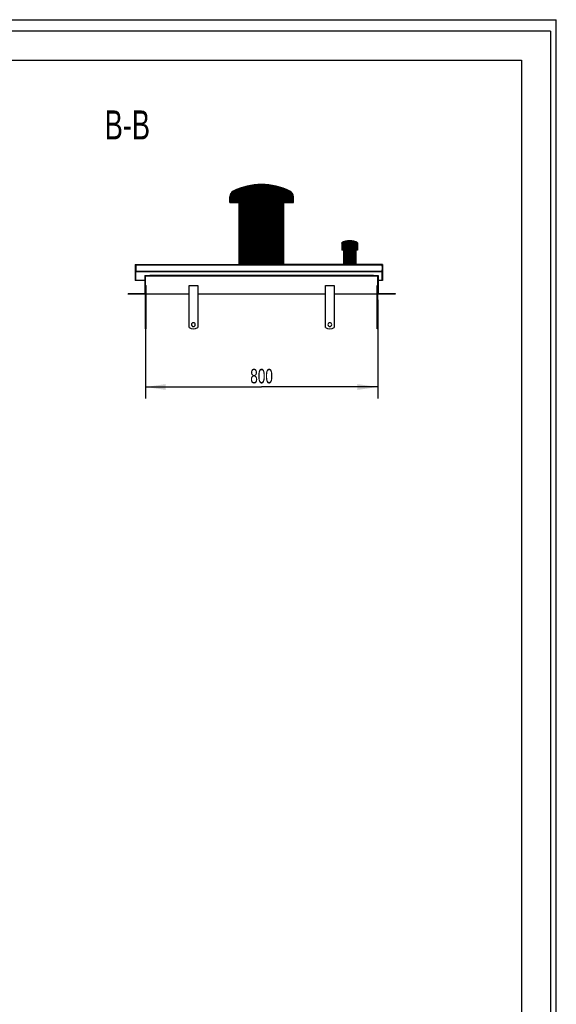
# Model space of a CAD drawing. Header units: millimetres. Extents: x 0 to 4200, y 0 to 5940.
# Tile 2 of 2: x 2351 to 4200, y 2547 to 5940. Entities that reach past the tile are written whole.
import ezdxf

# ---------------------------------------------------------------- set-up
doc = ezdxf.new("R2010")
doc.units = ezdxf.units.MM
doc.header["$LTSCALE"] = 387.2
doc.layers.get('0').update_dxf_attribs({"linetype": 'CONTINUOUS'})
for name, color, linetype in [('_2D-BEM', 7, 'CONTINUOUS'), ('_ACHSEN', 7, 'CONTINUOUS'), ('_ZEICHNUNGSELEM', 7, 'CONTINUOUS')]:
    doc.layers.add(name, color=color, linetype=linetype)
doc.styles.get("Standard").update_dxf_attribs({"font": 'txt', "width": 0.7})
doc.dimstyles.new('DIMSTYLE_1', dxfattribs={"dimtxt": 50, "dimasz": 70, "dimexe": 2, "dimexo": 1, "dimtad": 1, "dimdec": 1, "dimtxsty": 'Standard', "dimblk": '_FILLED', "dimblk1": '_FILLED', "dimblk2": '_FILLED', "dimcen": 0.09, "dimadec": 1, "dimazin": 2, "dimtp": 0.8, "dimtm": 0.8, "dimtfac": 1, "dimtdec": 1, "dimtofl": 0, "dimtmove": 0, "dimatfit": 3, "dimldrblk": '_FILLED', "dimfxl": 1, "dimtolj": 1, "dimarcsym": 0})

# ---------------------------------------------------------------- blocks, each defined once
blk = doc.blocks.new('_FILLED')
at = {"color": 0, "linetype": 'ByBlock'}
blk.add_solid([(0, 0), (-1, 0.1428571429), (-1, -0.1428571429)], dxfattribs=at)
blk = doc.blocks.new('*D4')
at = {"layer": '_2D-BEM', "color": 2, "linetype": 'Continuous'}
for p, q in [((2784.6790757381, 4974.3453145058), (2784.6790757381, 4634.3453145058)), ((3584.6790757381, 4974.3453145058), (3584.6790757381, 4634.3453145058)), ((2784.6790757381, 4674.3453145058), (3184.6790757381, 4674.3453145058)), ((3584.6790757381, 4674.3453145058), (3184.6790757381, 4674.3453145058))]:
    blk.add_line(p, q, dxfattribs=at)
at = {"layer": '_2D-BEM', "color": 2, "linetype": 'Continuous', "xscale": 70, "yscale": 70, "zscale": 70, "rotation": 180}
blk.add_blockref('_FILLED', (2784.6790757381, 4674.3453145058), dxfattribs=at)
at = {"layer": '_2D-BEM', "color": 2, "linetype": 'Continuous', "xscale": 70, "yscale": 70, "zscale": 70}
blk.add_blockref('_FILLED', (3584.6790757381, 4674.3453145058), dxfattribs=at)
at = {"layer": '_2D-BEM', "color": 2, "linetype": 'Continuous', "insert": (3184.6790757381, 4736.8453145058), "char_height": 50, "width": 176.7857142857, "attachment_point": 2, "line_spacing_factor": 0.9}
blk.add_mtext('800', dxfattribs=at)

msp = doc.modelspace()

# ---------------------------------------------------------------- hatches: boundary and pattern name
at = {"linetype": 'Continuous'}
h = msp.add_hatch(dxfattribs=at)
h.set_pattern_fill('B', color=2, scale=2.6054165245, angle=45, style=0, pattern_type=0)
h.set_pattern_definition([(45, (0, 0), (-1.8423076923, 1.8423076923), [])])
h.paths.add_polyline_path([(3644.6790757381, 4994.3453145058), (3584.6790757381, 4994.3453145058), (3584.6790757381, 5056.3453145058), (3569.6790757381, 5056.3453145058), (3569.6790757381, 5058.3453145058), (3586.6790757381, 5058.3453145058), (3586.6790757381, 4996.3453145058), (3644.6790757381, 4996.3453145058)])
edge = h.paths.add_edge_path()
edge.add_line((2784.6790757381, 4994.3453145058), (2724.6790757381, 4994.3453145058))
edge.add_line((2724.6790757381, 4996.3453145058), (2724.6790757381, 4994.3453145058))
edge.add_line((2724.6790757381, 4996.3453145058), (2782.6790757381, 4996.3453145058))
edge.add_line((2782.6790757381, 5058.3453145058), (2782.6790757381, 4996.3453145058))
edge.add_line((2782.6790757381, 5058.3453145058), (2799.6790757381, 5058.3453145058))
edge.add_line((2799.6790757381, 5056.3453145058), (2799.6790757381, 5058.3453145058))
edge.add_line((2799.6790757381, 5056.3453145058), (2784.6790757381, 5056.3453145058))
edge.add_line((2784.6790757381, 4994.3453145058), (2784.6790757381, 5056.3453145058))
edge = h.paths.add_edge_path()
edge.add_line((3601.6790757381, 5041.3453145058), (3599.6790757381, 5041.3453145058))
edge.add_line((3599.6790757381, 5041.3453145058), (3599.6790757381, 5072.3453145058))
edge.add_line((2751.6790757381, 5072.3453145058), (3599.6790757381, 5072.3453145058))
edge.add_line((2751.6790757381, 5041.3453145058), (2751.6790757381, 5072.3453145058))
edge.add_line((2751.6790757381, 5041.3453145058), (2749.6790757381, 5041.3453145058))
edge.add_line((2749.6790757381, 5096.3453145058), (2749.6790757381, 5041.3453145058))
edge.add_line((2749.6790757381, 5096.3453145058), (3107.6790757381, 5096.3453145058))
edge.add_line((3107.6790757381, 5096.3453145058), (3107.6790757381, 5309.7351301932))
edge.add_line((3075.1790757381, 5309.7351301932), (3107.6790757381, 5309.7351301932))
edge.add_line((3075.1790757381, 5309.7351301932), (3075.1790757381, 5329.7351301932))
edge.add_arc((3097.0790757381, 5329.7351301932), 21.9, 116.4945026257, 180)
edge.add_arc((3185.0523512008, 5153.2456324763), 219.1, 90.097613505, 116.4945026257)
edge.add_arc((3184.3058002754, 5153.2456324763), 219.1, 63.50549737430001, 89.902386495)
edge.add_arc((3272.2790757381, 5329.7351301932), 21.9, 0, 63.50549737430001)
edge.add_line((3294.1790757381, 5309.7351301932), (3294.1790757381, 5329.7351301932))
edge.add_line((3261.6790757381, 5309.7351301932), (3294.1790757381, 5309.7351301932))
edge.add_line((3261.6790757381, 5096.3453145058), (3261.6790757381, 5309.7351301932))
edge.add_line((3466.9290757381, 5096.3453145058), (3261.6790757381, 5096.3453145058))
edge.add_line((3466.9290757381, 5146.3453145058), (3466.9290757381, 5096.3453145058))
edge.add_line((3466.9290757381, 5146.3453145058), (3460.6290757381, 5146.3453145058))
edge.add_line((3460.6290757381, 5171.3453145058), (3460.6290757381, 5146.3453145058))
edge.add_arc((3488.1290757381, 5120.847789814), 57.5, 90, 118.5718781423)
edge.add_arc((3488.1290757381, 5120.847789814), 57.5, 61.42812185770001, 90)
edge.add_line((3515.6290757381, 5171.3453145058), (3515.6290757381, 5146.3453145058))
edge.add_line((3515.6290757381, 5146.3453145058), (3509.3290757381, 5146.3453145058))
edge.add_line((3509.3290757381, 5146.3453145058), (3509.3290757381, 5096.3453145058))
edge.add_line((3601.6790757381, 5096.3453145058), (3509.3290757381, 5096.3453145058))
edge.add_line((3601.6790757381, 5096.3453145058), (3601.6790757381, 5041.3453145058))
edge.add_line((2751.6790757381, 5094.3453145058), (2751.6790757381, 5073.5953145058))
edge.add_line((2751.6790757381, 5073.5953145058), (3599.6790757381, 5073.5953145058))
edge.add_line((3599.6790757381, 5094.3453145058), (3599.6790757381, 5073.5953145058))
edge.add_line((3599.6790757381, 5094.3453145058), (2751.6790757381, 5094.3453145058))

# ---------------------------------------------------------------- linework, layer by layer
at = {"color": 7, "linetype": 'Continuous'}
for p, q in [((0, 5940), (4200, 5940)), ((0, 5940), (4200, 5940)), ((4200, 0), (4200, 5940)), ((4200, 0), (4200, 5940)), ((3075.1790757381, 5309.7351301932), (3075.1790757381, 5329.7351301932)), ((3294.1790757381, 5309.7351301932), (3294.1790757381, 5329.7351301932)), ((3075.1790757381, 5309.7351301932), (3107.6790757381, 5309.7351301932)), ((3107.6790757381, 5096.3453145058), (3107.6790757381, 5309.7351301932)), ((3261.6790757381, 5309.7351301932), (3294.1790757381, 5309.7351301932)), ((3261.6790757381, 5096.3453145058), (3261.6790757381, 5309.7351301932)), ((3460.6290757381, 5171.3453145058), (3460.6290757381, 5146.3453145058)), ((3515.6290757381, 5171.3453145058), (3515.6290757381, 5146.3453145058)), ((3466.9290757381, 5146.3453145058), (3460.6290757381, 5146.3453145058)), ((3466.9290757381, 5146.3453145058), (3466.9290757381, 5096.3453145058)), ((3515.6290757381, 5146.3453145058), (3509.3290757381, 5146.3453145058)), ((3509.3290757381, 5146.3453145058), (3509.3290757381, 5096.3453145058)), ((2749.6790757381, 5096.3453145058), (3107.6790757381, 5096.3453145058)), ((2749.6790757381, 5096.3453145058), (2749.6790757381, 5041.3453145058)), ((2751.6790757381, 5094.3453145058), (2751.6790757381, 5073.5953145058)), ((3599.6790757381, 5094.3453145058), (2751.6790757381, 5094.3453145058)), ((3466.9290757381, 5096.3453145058), (3261.6790757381, 5096.3453145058)), ((3601.6790757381, 5096.3453145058), (3509.3290757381, 5096.3453145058)), ((3599.6790757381, 5094.3453145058), (3599.6790757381, 5073.5953145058)), ((3601.6790757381, 5096.3453145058), (3601.6790757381, 5041.3453145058)), ((2751.6790757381, 5073.5953145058), (3599.6790757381, 5073.5953145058)), ((2751.6790757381, 5072.3453145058), (3599.6790757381, 5072.3453145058)), ((2751.6790757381, 5041.3453145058), (2751.6790757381, 5072.3453145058)), ((2782.6790757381, 5058.3453145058), (2799.6790757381, 5058.3453145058)), ((2782.6790757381, 5058.3453145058), (2782.6790757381, 4996.3453145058)), ((2799.6790757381, 5056.3453145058), (2784.6790757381, 5056.3453145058)), ((2784.6790757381, 4994.3453145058), (2784.6790757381, 5056.3453145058)), ((3569.6790757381, 5058.3453145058), (2799.6790757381, 5058.3453145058)), ((2799.6790757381, 5056.3453145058), (2799.6790757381, 5058.3453145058)), ((3569.6790757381, 5056.3453145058), (2799.6790757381, 5056.3453145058)), ((3569.6790757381, 5056.3453145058), (3569.6790757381, 5058.3453145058)), ((3569.6790757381, 5058.3453145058), (3586.6790757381, 5058.3453145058)), ((3584.6790757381, 5056.3453145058), (3569.6790757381, 5056.3453145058)), ((3584.6790757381, 4994.3453145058), (3584.6790757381, 5056.3453145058)), ((3586.6790757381, 5058.3453145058), (3586.6790757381, 4996.3453145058)), ((3599.6790757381, 5041.3453145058), (3599.6790757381, 5072.3453145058)), ((2751.6790757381, 5041.3453145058), (2749.6790757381, 5041.3453145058)), ((2782.6790757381, 5041.3453145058), (2751.6790757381, 5041.3453145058)), ((3582.6790757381, 4879.3453145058), (3582.6790757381, 5024.3453145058)), ((3584.6790757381, 5024.3453145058), (3582.6790757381, 5024.3453145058)), ((3599.6790757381, 5041.3453145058), (3586.6790757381, 5041.3453145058)), ((3601.6790757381, 5041.3453145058), (3599.6790757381, 5041.3453145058)), ((2724.6790757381, 4996.3453145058), (2782.6790757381, 4996.3453145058)), ((2724.6790757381, 4996.3453145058), (2724.6790757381, 4994.3453145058)), ((2784.6790757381, 4994.3453145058), (2724.6790757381, 4994.3453145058)), ((3644.6790757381, 4994.3453145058), (3584.6790757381, 4994.3453145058)), ((3584.6790757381, 4879.3453145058), (3584.6790757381, 4994.3453145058)), ((3586.6790757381, 4996.3453145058), (3644.6790757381, 4996.3453145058)), ((3644.6790757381, 4996.3453145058), (3644.6790757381, 4994.3453145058)), ((2786.6790757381, 4874.3453145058), (2784.6790757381, 4874.3453145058)), ((3582.6790757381, 4874.3453202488), (3582.6790757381, 4879.3453145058)), ((3584.6790757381, 4879.3453145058), (3582.6790757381, 4879.3453145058)), ((3584.6790757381, 4874.3453145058), (3582.6790757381, 4874.3453145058)), ((3584.6790757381, 4874.3453202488), (3584.6790757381, 4879.3453145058))]:
    msp.add_line(p, q, dxfattribs=at)
at = {"color": 3, "linetype": 'Continuous'}
for q in [(0, 5900), (4180, 0)]:
    msp.add_line((4180, 5900), q, dxfattribs=at)
at = {"color": 5, "linetype": 'Continuous'}
for p, q in [((400, 5800), (4080, 5800)), ((4080, 5800), (4080, 100))]:
    msp.add_line(p, q, dxfattribs=at)
at = {"color": 7, "linetype": 'Continuous'}
for centre, radius, start, end in [((3185.0523512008, 5153.2456324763), 219.1, 90.097613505, 116.4945026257), ((3184.3058002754, 5153.2456324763), 219.1, 63.50549737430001, 89.902386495), ((3097.0790757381, 5329.7351301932), 21.9, 116.4945026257, 180), ((3272.2790757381, 5329.7351301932), 21.9, 0, 63.50549737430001), ((3488.1290757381, 5120.847789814), 57.5, 90, 118.5718781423), ((3488.1290757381, 5120.847789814), 57.5, 61.42812185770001, 90)]:
    msp.add_arc(centre, radius, start, end, dxfattribs=at)
at = {"layer": '_ACHSEN', "color": 7, "linetype": 'Continuous'}
for p, q in [((2784.6790757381, 5024.3453145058), (2786.6790757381, 5024.3453145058)), ((2786.6790757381, 4879.3453145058), (2786.6790757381, 5024.3453145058)), ((2934.6790757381, 4879.3453145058), (2934.6790757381, 5024.3453145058)), ((2934.6790757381, 5024.3453145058), (2964.6790757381, 5024.3453145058)), ((2964.6790757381, 5024.3453145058), (2964.6790757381, 4879.3453145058)), ((3404.6790757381, 5024.3453145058), (3434.6790757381, 5024.3453145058)), ((3404.6790757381, 4879.3453145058), (3404.6790757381, 5024.3453145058)), ((3434.6790757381, 5024.3453145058), (3434.6790757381, 4879.3453145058)), ((2784.6790757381, 4879.3453145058), (2784.6790757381, 4994.3453145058)), ((2934.6790757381, 4994.3453145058), (2786.6790757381, 4994.3453145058)), ((3404.6790757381, 4994.3453145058), (2964.6790757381, 4994.3453145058)), ((3582.6790757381, 4994.3453145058), (3434.6790757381, 4994.3453145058)), ((2784.6790757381, 4874.3453202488), (2784.6790757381, 4879.3453145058)), ((2784.6790757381, 4879.3453145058), (2786.6790757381, 4879.3453145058)), ((2786.6790757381, 4874.3453202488), (2786.6790757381, 4879.3453145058))]:
    msp.add_line(p, q, dxfattribs=at)
for centre, radius, start, end in [((2949.6790757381, 4889.3453145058), 6.5, 0, 180), ((2949.6790757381, 4889.3453145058), 6.5, 180, 360), ((3419.6790757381, 4889.3453145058), 6.5, 0, 180), ((3419.6790757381, 4889.3453145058), 6.5, 180, 360), ((2949.6790757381, 4899.3453145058), 25, 233.1301023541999, 306.8698976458), ((3419.6790757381, 4899.3453145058), 25, 233.1301023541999, 306.8698976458)]:
    msp.add_arc(centre, radius, start, end, dxfattribs=at)

# ---------------------------------------------------------------- texts
at = {"layer": '_ZEICHNUNGSELEM', "color": 2, "linetype": 'Continuous', "insert": (2800.3709884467, 5627.5549059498), "char_height": 100, "width": 342.8571428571, "attachment_point": 3, "line_spacing_factor": 0.9}
msp.add_mtext('B-B', dxfattribs=at)

# ---------------------------------------------------------------- dimensions: what is measured, and where the dimension line sits
at = {"layer": '_2D-BEM', "color": 2, "linetype": 'Continuous'}
dim = msp.add_linear_dim(base=(3584.6790757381, 4674.3453145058), p1=(2784.6790757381, 4975.3453145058), p2=(3584.6790757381, 4975.3453145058), dimstyle='DIMSTYLE_1', dxfattribs=at)
dim.commit()
dim.dimension.update_dxf_attribs({"geometry": '*D4', "text_midpoint": (3177.5361523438, 4674.3453145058), "dimtype": 160})

doc.saveas('drawing.dxf')
